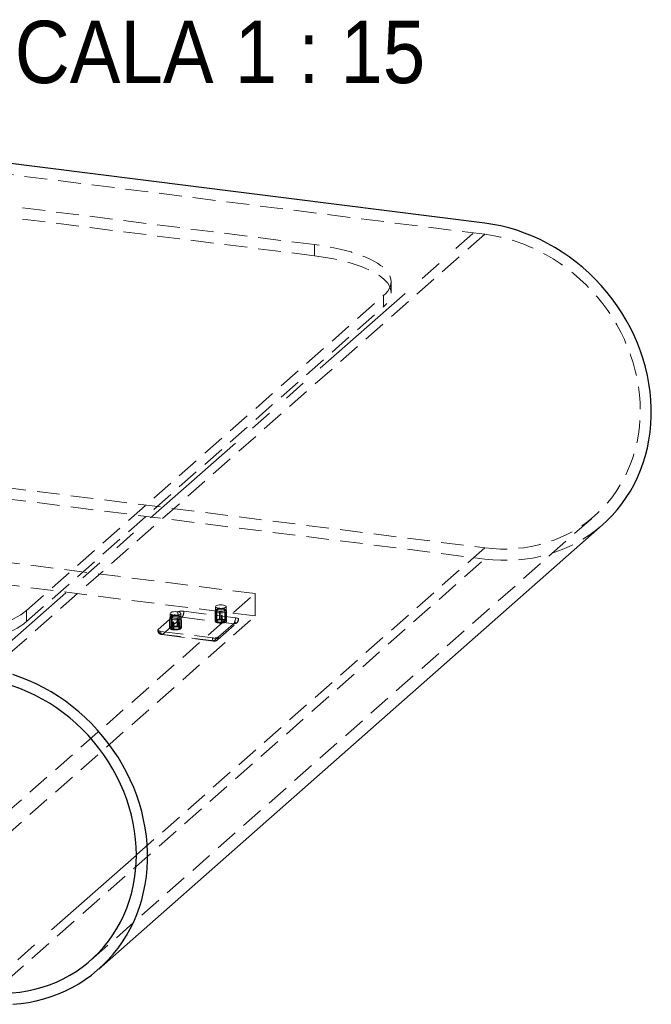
# Model space of a CAD drawing. Header units: millimetres. Extents: x 50 to 4150, y 50 to 2920.
# Tile 6 of 7: x 3346 to 3701, y 664 to 1216. Entities that reach past the tile are written whole.
import ezdxf

# ---------------------------------------------------------------- set-up
doc = ezdxf.new("R2010")
doc.units = ezdxf.units.MM
doc.header["$LTSCALE"] = 10
doc.linetypes.add('HIDDEN', pattern=[1.905, 1.27, -0.635])
doc.linetypes.add('PHANTOM', pattern=[12.7, 6.35, -1.27, 1.27, -1.27, 1.27, -1.27])
doc.layers.add('ANNOTAZIONI', color=8, linetype='Continuous')
doc.styles.add('SLDTEXTSTYLE1', font='GOTHIC.TTF', dxfattribs={"width": 0.913})

msp = doc.modelspace()

# ---------------------------------------------------------------- linework, layer by layer
at = {"color": 7, "linetype": 'Continuous', "lineweight": 25}
for p, q in [((3607.42, 1102.12), (2921.45, 1188.55)), ((3390.72, 683.4), (3673.56, 932.84))]:
    msp.add_line(p, q, dxfattribs=at)
at = {"color": 7, "linetype": 'HIDDEN', "lineweight": 18}
for p, q in [((3607.42, 1095.84), (2921.45, 1182.26)), ((3511.79, 1090.07), (2981.72, 1156.85)), ((3511.79, 1083.78), (2981.72, 1150.56)), ((3607.42, 1095.84), (3324.58, 846.39)), ((3511.79, 1090.07), (3511.79, 1083.78)), ((3554.89, 1062.99), (3554.89, 1069.28)), ((3350.23, 884.73), (3550.58, 1061.42)), ((3550.58, 1055.14), (3550.58, 1061.42)), ((3350.23, 878.45), (3550.58, 1055.14)), ((2921.45, 1006.27), (3607.42, 919.85)), ((2921.45, 999.98), (3607.42, 913.56)), ((3478.52, 894.16), (2979.63, 957.02)), ((3478.52, 881.59), (2979.63, 944.45)), ((3386.31, 688.4), (3669.15, 937.84)), ((3607.42, 919.85), (3411.88, 747.4)), ((3324.58, 664.12), (3607.42, 913.56)), ((3266.39, 707.08), (3478.52, 894.16)), ((3478.52, 894.16), (3478.52, 881.59)), ((3350.23, 884.73), (3350.23, 878.45)), ((3456.07, 884.35), (3456.07, 878.7)), ((3456.27, 886.87), (3456.27, 878.7)), ((3457.07, 884.98), (3457.07, 878.7)), ((3461.47, 878.7), (3461.47, 884.98)), ((3462.27, 878.7), (3462.27, 886.87)), ((3462.47, 878.7), (3462.47, 884.35)), ((3266.39, 694.51), (3478.52, 881.59)), ((3424.04, 874.09), (3435, 883.75)), ((3426.53, 871.26), (3437.49, 880.92)), ((3430.4, 878.9), (3430.4, 874.68)), ((3430.55, 880.51), (3430.55, 874.86)), ((3430.57, 878.96), (3430.57, 874.75)), ((3430.63, 874.62), (3430.63, 878.83)), ((3430.75, 883.03), (3430.75, 874.86)), ((3431.53, 879.89), (3431.53, 875.68)), ((3431.55, 881.14), (3431.55, 874.86)), ((3431.58, 875.64), (3431.58, 879.85)), ((3431.89, 879.93), (3431.89, 875.72)), ((3434.7, 875.88), (3434.7, 880.09)), ((3435.07, 880.04), (3435.07, 875.83)), ((3435.08, 875.85), (3435.08, 880.07)), ((3435.95, 874.86), (3435.95, 881.14)), ((3436.75, 874.86), (3436.75, 883.03)), ((3436.87, 875.09), (3436.87, 879.31)), ((3436.94, 879.17), (3436.94, 874.96)), ((3436.95, 874.86), (3436.95, 880.51)), ((3437.11, 875.03), (3437.11, 879.24)), ((3437.49, 880.92), (3466.49, 877.27)), ((3438.44, 884.27), (3467.43, 880.61)), ((3456.08, 883.29), (3456.08, 879.07)), ((3456.22, 879.01), (3456.22, 883.22)), ((3456.36, 883.35), (3456.36, 879.14)), ((3456.6, 882.23), (3456.6, 878.02)), ((3456.68, 882.29), (3456.68, 878.07)), ((3456.93, 877.97), (3456.93, 882.18)), ((3458.03, 869.8), (3468.99, 879.47)), ((3458.56, 883.96), (3458.56, 879.75)), ((3458.56, 879.74), (3458.56, 883.95)), ((3458.95, 883.97), (3458.95, 879.76)), ((3459.59, 881.85), (3459.59, 877.64)), ((3459.99, 877.66), (3459.99, 881.87)), ((3459.99, 877.64), (3459.99, 881.86)), ((3461.62, 879.42), (3461.62, 883.63)), ((3461.87, 883.53), (3461.87, 879.32)), ((3461.95, 879.37), (3461.95, 883.58)), ((3462.19, 882.47), (3462.19, 878.26)), ((3462.33, 878.38), (3462.33, 882.59)), ((3462.47, 878.32), (3462.47, 882.53)), ((3432.42, 878.07), (3432.42, 873.86)), ((3432.44, 878.1), (3432.44, 873.88)), ((3432.81, 873.84), (3432.81, 878.05)), ((3435.62, 878.2), (3435.62, 873.99)), ((3435.93, 874.08), (3435.93, 878.29)), ((3435.98, 874.03), (3435.98, 878.24)), ((3457.3, 868.12), (3468.26, 877.78)), ((3425.59, 872.94), (3454.59, 869.29)), ((3426.2, 871.13), (3455.2, 867.47)), ((3455.53, 867.6), (3426.53, 871.26)), ((3458.03, 869.8), (3455.53, 867.6))]:
    msp.add_line(p, q, dxfattribs=at)
at = {"color": 8, "linetype": 'PHANTOM', "lineweight": 18}
for p, q in [((3324.58, 852.68), (3607.42, 1102.12)), ((3411.88, 747.4), (3324.58, 670.4))]:
    msp.add_line(p, q, dxfattribs=at)
at = {"color": 7, "linetype": 'Continuous', "lineweight": 25, "flags": 128}
for points in [[(3673.56, 932.84), (3675.92, 935), (3678.91, 938.04), (3681.75, 941.23), (3684.4, 944.58), (3686.88, 948.08), (3689.17, 951.72), (3691.27, 955.49), (3693.18, 959.38), (3694.88, 963.39), (3696.38, 967.5), (3697.68, 971.7), (3698.76, 975.99), (3699.63, 980.35), (3700.28, 984.78), (3700.72, 989.26), (3700.93, 993.78), (3700.93, 998.34), (3700.72, 1002.92), (3700.28, 1007.51), (3699.63, 1012.1), (3698.76, 1016.68), (3697.68, 1021.24), (3696.38, 1025.77), (3694.88, 1030.25), (3693.18, 1034.69), (3691.27, 1039.06), (3689.17, 1043.36), (3686.88, 1047.58), (3684.4, 1051.7), (3681.75, 1055.72), (3678.91, 1059.63), (3675.92, 1063.42), (3672.76, 1067.08), (3669.45, 1070.6), (3665.99, 1073.97), (3662.4, 1077.19), (3658.68, 1080.25), (3654.84, 1083.13), (3650.89, 1085.85), (3646.84, 1088.38), (3642.69, 1090.72), (3638.47, 1092.87), (3634.17, 1094.82), (3629.81, 1096.56), (3625.39, 1098.1), (3620.94, 1099.43), (3616.45, 1100.54), (3611.94, 1101.44), (3607.42, 1102.12)], [(3342.55, 663.61), (3346.96, 664.04), (3351.32, 664.68), (3355.62, 665.55), (3359.85, 666.63), (3364, 667.93), (3368.05, 669.44), (3372, 671.16), (3375.84, 673.08), (3379.56, 675.19), (3383.15, 677.51), (3386.61, 680.01), (3389.92, 682.7), (3393.07, 685.56), (3396.07, 688.59), (3398.9, 691.79), (3401.56, 695.14), (3404.04, 698.64), (3406.33, 702.28), (3408.43, 706.05), (3410.33, 709.94), (3412.04, 713.95), (3413.54, 718.05), (3414.83, 722.26), (3415.91, 726.55), (3416.78, 730.91), (3417.44, 735.33), (3417.87, 739.81), (3418.09, 744.34), (3418.09, 748.89), (3417.87, 753.47), (3417.44, 758.06), (3416.78, 762.65), (3415.91, 767.23), (3414.83, 771.79), (3413.54, 776.32), (3412.04, 780.81), (3410.33, 785.24), (3408.43, 789.62), (3406.33, 793.92), (3404.04, 798.13), (3401.56, 802.26), (3398.9, 806.28), (3396.07, 810.19), (3393.07, 813.97), (3389.92, 817.63), (3386.61, 821.15), (3383.15, 824.53), (3379.56, 827.74), (3375.84, 830.8), (3372, 833.69), (3368.05, 836.4), (3364, 838.93), (3359.85, 841.27), (3355.62, 843.42), (3351.32, 845.37), (3346.96, 847.12), (3342.55, 848.66)], [(3342.15, 669.99), (3346.46, 670.45), (3350.71, 671.14), (3354.9, 672.06), (3359.01, 673.2), (3363.03, 674.55), (3366.95, 676.12), (3370.76, 677.9), (3374.45, 679.89), (3378.02, 682.08), (3381.44, 684.46), (3384.73, 687.04), (3387.85, 689.8), (3390.82, 692.73), (3393.62, 695.84), (3396.23, 699.1), (3398.67, 702.52), (3400.91, 706.08), (3402.96, 709.77), (3404.81, 713.59), (3406.45, 717.52), (3407.88, 721.56), (3409.09, 725.69), (3410.09, 729.91), (3410.88, 734.2), (3411.43, 738.55), (3411.77, 742.95), (3411.88, 747.4), (3411.77, 751.87), (3411.43, 756.36), (3410.88, 760.85), (3410.09, 765.34), (3409.09, 769.8), (3407.88, 774.24), (3406.45, 778.64), (3404.81, 782.99), (3402.96, 787.27), (3400.91, 791.48), (3398.67, 795.61), (3396.23, 799.64), (3393.62, 803.56), (3390.82, 807.37), (3387.85, 811.05), (3384.73, 814.6), (3381.44, 818), (3378.02, 821.25), (3374.45, 824.34), (3370.76, 827.26), (3366.95, 830), (3363.03, 832.56), (3359.01, 834.92), (3354.9, 837.09), (3350.71, 839.06), (3346.46, 840.83), (3342.15, 842.38)]]:
    msp.add_lwpolyline(points, dxfattribs=at)
at = {"color": 7, "linetype": 'HIDDEN', "lineweight": 18, "flags": 128}
for points in [[(3607.42, 919.85), (3611.84, 919.4), (3616.25, 919.18), (3620.64, 919.19), (3624.99, 919.43), (3629.3, 919.9), (3633.56, 920.59), (3637.74, 921.5), (3641.85, 922.64), (3645.87, 923.99), (3649.79, 925.56), (3653.6, 927.35), (3657.29, 929.33), (3660.86, 931.52), (3664.29, 933.91), (3667.57, 936.48), (3670.7, 939.24), (3673.66, 942.18), (3676.46, 945.28), (3679.08, 948.54), (3681.51, 951.96), (3683.75, 955.52), (3685.8, 959.21), (3687.65, 963.03), (3689.29, 966.96), (3690.72, 971), (3691.94, 975.14), (3692.94, 979.35), (3693.72, 983.64), (3694.28, 988), (3694.61, 992.4), (3694.72, 996.84), (3694.61, 1001.31), (3694.28, 1005.8), (3693.72, 1010.29), (3692.94, 1014.78), (3691.94, 1019.25), (3690.72, 1023.69), (3689.29, 1028.09), (3687.65, 1032.43), (3685.8, 1036.72), (3683.75, 1040.93), (3681.51, 1045.05), (3679.08, 1049.08), (3676.46, 1053.01), (3673.66, 1056.81), (3670.7, 1060.49), (3667.57, 1064.04), (3664.29, 1067.44), (3660.86, 1070.69), (3657.29, 1073.78), (3653.6, 1076.7), (3649.79, 1079.44), (3645.87, 1082), (3641.85, 1084.37), (3637.74, 1086.54), (3633.56, 1088.51), (3629.3, 1090.27), (3624.99, 1091.82), (3620.64, 1093.16), (3616.25, 1094.27), (3611.84, 1095.17), (3607.42, 1095.84)], [(3550.58, 1061.42), (3551.89, 1062.69), (3552.97, 1063.99), (3553.81, 1065.3), (3554.41, 1066.63), (3554.77, 1067.96), (3554.89, 1069.3), (3554.76, 1070.65), (3554.39, 1071.98), (3553.78, 1073.31), (3552.93, 1074.62), (3551.85, 1075.92), (3550.53, 1077.18), (3548.98, 1078.42), (3547.22, 1079.63), (3545.23, 1080.8), (3543.04, 1081.92), (3540.65, 1083), (3538.07, 1084.03), (3535.31, 1085.01), (3532.37, 1085.93), (3529.28, 1086.79), (3526.03, 1087.58), (3522.65, 1088.31), (3519.14, 1088.97), (3515.51, 1089.55), (3511.79, 1090.07)], [(3511.79, 1083.78), (3515.51, 1083.27), (3519.14, 1082.68), (3522.65, 1082.02), (3526.03, 1081.3), (3529.28, 1080.5), (3532.37, 1079.64), (3535.31, 1078.73), (3538.07, 1077.75), (3540.65, 1076.72), (3543.04, 1075.64), (3545.23, 1074.51), (3547.22, 1073.34), (3548.98, 1072.14), (3550.53, 1070.9), (3551.85, 1069.63), (3552.93, 1068.34), (3553.78, 1067.02), (3554.39, 1065.7), (3554.76, 1064.36), (3554.89, 1063.02), (3554.77, 1061.68), (3554.41, 1060.34), (3553.81, 1059.01), (3552.97, 1057.7), (3551.89, 1056.41), (3550.58, 1055.14)], [(3607.42, 913.56), (3611.94, 913.1), (3616.45, 912.86), (3620.94, 912.85), (3625.39, 913.05), (3629.81, 913.48), (3634.17, 914.13), (3638.47, 914.99), (3642.69, 916.08), (3646.84, 917.37), (3650.89, 918.88), (3654.84, 920.6), (3658.68, 922.52), (3662.4, 924.64), (3665.99, 926.95), (3669.45, 929.46), (3672.76, 932.14), (3673.56, 932.84)], [(3264.3, 871.8), (3268.11, 871.37), (3271.99, 871.01), (3275.93, 870.73), (3279.91, 870.53), (3283.92, 870.41), (3287.95, 870.37), (3291.97, 870.41), (3295.98, 870.53), (3299.96, 870.74), (3303.9, 871.02), (3307.78, 871.38), (3311.58, 871.82), (3315.3, 872.34), (3318.92, 872.93), (3322.43, 873.59), (3325.81, 874.32), (3329.05, 875.11), (3332.14, 875.97), (3335.07, 876.89), (3337.82, 877.87), (3340.4, 878.91), (3342.78, 879.99), (3344.96, 881.12), (3346.94, 882.29), (3348.7, 883.49), (3350.23, 884.73)], [(3462.27, 883.98), (3461.85, 883.72), (3461.24, 883.51), (3460.49, 883.37), (3459.65, 883.29), (3458.77, 883.3), (3457.94, 883.38), (3457.2, 883.54), (3456.62, 883.76), (3456.24, 884.02), (3456.08, 884.3), (3456.15, 884.59), (3456.46, 884.86), (3456.98, 885.1), (3457.67, 885.28), (3458.47, 885.39), (3459.34, 885.42), (3460.2, 885.38), (3460.99, 885.25), (3461.65, 885.07), (3462.14, 884.83), (3462.42, 884.55), (3462.46, 884.26), (3462.27, 883.98)], [(3462.45, 884.35), (3462.43, 884.63), (3462.24, 884.99), (3461.95, 885.26), (3461.5, 885.5), (3460.83, 885.71), (3460.07, 885.83), (3459.29, 885.87), (3458.5, 885.83), (3457.76, 885.72), (3457.11, 885.53), (3456.55, 885.22), (3456.25, 884.92), (3456.09, 884.53), (3456.1, 884.35)], [(3456.47, 887.22), (3456.88, 887.47), (3457.49, 887.67), (3458.24, 887.81), (3459.07, 887.87), (3459.92, 887.84), (3460.72, 887.74), (3461.4, 887.57), (3461.91, 887.34), (3462.21, 887.08), (3462.26, 886.79), (3462.08, 886.51), (3461.67, 886.27), (3461.06, 886.07), (3460.31, 885.93), (3459.47, 885.87), (3458.62, 885.89), (3457.82, 885.99), (3457.14, 886.16), (3456.63, 886.39), (3456.34, 886.66), (3456.28, 886.94), (3456.47, 887.22)], [(3461.64, 884.68), (3461.8, 884.94), (3461.72, 885.21), (3461.39, 885.45), (3460.86, 885.64), (3460.17, 885.77), (3459.39, 885.83), (3458.61, 885.8), (3457.88, 885.69), (3457.3, 885.51), (3456.9, 885.28), (3456.74, 885.02), (3456.83, 884.76), (3457.16, 884.52), (3457.69, 884.32), (3458.38, 884.19), (3459.15, 884.14), (3459.94, 884.17), (3460.66, 884.28), (3461.25, 884.45), (3461.64, 884.68)], [(3460.05, 885.67), (3459.34, 885.72), (3458.62, 885.68), (3457.98, 885.57), (3457.47, 885.4), (3457.16, 885.18), (3457.08, 884.94), (3457.23, 884.71), (3457.61, 884.5), (3458.17, 884.35), (3458.84, 884.26), (3459.57, 884.26), (3460.26, 884.33), (3460.85, 884.47), (3461.26, 884.67), (3461.46, 884.9), (3461.42, 885.14), (3461.15, 885.36), (3460.68, 885.55), (3460.05, 885.67)], [(3430.63, 878.83), (3430.55, 878.83), (3430.48, 878.84), (3430.43, 878.86), (3430.4, 878.89), (3430.4, 878.91), (3430.43, 878.94), (3430.49, 878.95), (3430.57, 878.96)], [(3436.75, 880.14), (3436.33, 879.88), (3435.72, 879.67), (3434.97, 879.53), (3434.13, 879.45), (3433.25, 879.46), (3432.42, 879.54), (3431.68, 879.7), (3431.1, 879.92), (3430.72, 880.18), (3430.56, 880.46), (3430.63, 880.75), (3430.94, 881.02), (3431.46, 881.26), (3432.15, 881.44), (3432.95, 881.55), (3433.82, 881.58), (3434.68, 881.54), (3435.47, 881.41), (3436.13, 881.23), (3436.62, 880.99), (3436.9, 880.71), (3436.94, 880.42), (3436.75, 880.14)], [(3436.93, 880.51), (3436.91, 880.79), (3436.72, 881.15), (3436.43, 881.42), (3435.98, 881.66), (3435.31, 881.87), (3434.55, 881.99), (3433.76, 882.03), (3432.98, 881.99), (3432.24, 881.88), (3431.59, 881.69), (3431.03, 881.38), (3430.73, 881.08), (3430.57, 880.69), (3430.58, 880.51)], [(3430.57, 878.96), (3430.57, 879.02), (3430.57, 879.07), (3430.58, 879.09), (3430.59, 879.09), (3430.6, 879.08)], [(3430.95, 883.38), (3431.36, 883.63), (3431.97, 883.83), (3432.72, 883.97), (3433.55, 884.03), (3434.4, 884), (3435.2, 883.9), (3435.88, 883.73), (3436.39, 883.5), (3436.69, 883.24), (3436.74, 882.95), (3436.56, 882.67), (3436.15, 882.43), (3435.54, 882.23), (3434.79, 882.09), (3433.95, 882.03), (3433.1, 882.05), (3432.3, 882.15), (3431.62, 882.32), (3431.11, 882.55), (3430.82, 882.82), (3430.76, 883.1), (3430.95, 883.38)], [(3436.12, 880.84), (3436.28, 881.1), (3436.2, 881.37), (3435.87, 881.61), (3435.34, 881.8), (3434.65, 881.93), (3433.87, 881.99), (3433.08, 881.96), (3432.36, 881.85), (3431.78, 881.67), (3431.38, 881.44), (3431.22, 881.18), (3431.31, 880.92), (3431.64, 880.68), (3432.17, 880.48), (3432.86, 880.35), (3433.63, 880.3), (3434.42, 880.33), (3435.14, 880.44), (3435.73, 880.61), (3436.12, 880.84)], [(3431.58, 879.85), (3431.54, 879.87), (3431.53, 879.9), (3431.55, 879.92), (3431.6, 879.95), (3431.67, 879.96), (3431.75, 879.96), (3431.83, 879.95), (3431.89, 879.93)], [(3434.53, 881.83), (3433.82, 881.88), (3433.1, 881.84), (3432.46, 881.73), (3431.95, 881.56), (3431.64, 881.34), (3431.56, 881.1), (3431.71, 880.87), (3432.09, 880.66), (3432.65, 880.51), (3433.32, 880.42), (3434.05, 880.42), (3434.74, 880.49), (3435.33, 880.63), (3435.74, 880.83), (3435.94, 881.06), (3435.9, 881.3), (3435.63, 881.52), (3435.16, 881.71), (3434.53, 881.83)], [(3434.7, 880.09), (3434.74, 880.11), (3434.8, 880.13), (3434.88, 880.13), (3434.96, 880.13), (3435.02, 880.11), (3435.07, 880.09), (3435.08, 880.07), (3435.07, 880.04)], [(3436.91, 879.43), (3436.9, 879.44), (3436.89, 879.43), (3436.88, 879.4), (3436.87, 879.35), (3436.87, 879.31)], [(3436.87, 879.31), (3436.95, 879.31), (3437.03, 879.3), (3437.08, 879.28), (3437.11, 879.25), (3437.11, 879.22), (3437.07, 879.2), (3437.01, 879.18), (3436.94, 879.17)], [(3456.22, 883.22), (3456.15, 883.24), (3456.1, 883.26), (3456.08, 883.28), (3456.09, 883.31), (3456.14, 883.33), (3456.2, 883.35), (3456.28, 883.35), (3456.36, 883.35)], [(3456.22, 879.01), (3456.15, 879.02), (3456.1, 879.05), (3456.08, 879.07), (3456.09, 879.1), (3456.14, 879.12), (3456.2, 879.14), (3456.28, 879.14), (3456.36, 879.14)], [(3456.22, 879.01), (3456.13, 878.89), (3456.08, 878.77), (3456.08, 878.65), (3456.12, 878.52), (3456.2, 878.41), (3456.32, 878.29), (3456.48, 878.18), (3456.68, 878.07)], [(3456.36, 883.35), (3456.35, 883.41), (3456.34, 883.45), (3456.32, 883.48), (3456.3, 883.48), (3456.28, 883.47)], [(3456.47, 879.05), (3456.88, 879.3), (3457.49, 879.5), (3458.24, 879.64), (3459.07, 879.69), (3459.92, 879.67), (3460.72, 879.57), (3461.4, 879.4), (3461.91, 879.17), (3462.21, 878.91), (3462.26, 878.62), (3462.08, 878.34), (3461.67, 878.09), (3461.06, 877.89), (3460.31, 877.76), (3459.47, 877.7), (3458.62, 877.72), (3457.82, 877.82), (3457.14, 877.99), (3456.63, 878.22), (3456.34, 878.49), (3456.28, 878.77), (3456.47, 879.05)], [(3456.93, 882.18), (3456.86, 882.17), (3456.78, 882.17), (3456.7, 882.17), (3456.64, 882.19), (3456.6, 882.21), (3456.6, 882.24), (3456.62, 882.27), (3456.68, 882.29)], [(3456.68, 882.29), (3456.68, 882.35), (3456.7, 882.39), (3456.73, 882.42), (3456.77, 882.43), (3456.8, 882.42)], [(3461.33, 878.44), (3460.97, 878.23), (3460.42, 878.07), (3459.75, 877.98), (3459.02, 877.97), (3458.33, 878.04), (3457.73, 878.17), (3457.31, 878.37), (3457.09, 878.6), (3457.12, 878.84), (3457.37, 879.07), (3457.83, 879.25), (3458.45, 879.38), (3459.16, 879.43), (3459.88, 879.4), (3460.53, 879.3), (3461.05, 879.13), (3461.38, 878.91), (3461.47, 878.67), (3461.33, 878.44)], [(3458.56, 883.95), (3458.56, 883.97), (3458.59, 884), (3458.65, 884.02), (3458.72, 884.03), (3458.8, 884.03), (3458.88, 884.01), (3458.93, 883.99), (3458.95, 883.97)], [(3458.56, 879.74), (3458.56, 879.76), (3458.59, 879.79), (3458.65, 879.81), (3458.72, 879.82), (3458.8, 879.81), (3458.88, 879.8), (3458.93, 879.78), (3458.95, 879.76)], [(3459.99, 881.87), (3459.99, 881.84), (3459.95, 881.82), (3459.9, 881.8), (3459.82, 881.79), (3459.74, 881.79), (3459.67, 881.8), (3459.62, 881.82), (3459.59, 881.85)], [(3461.75, 883.77), (3461.71, 883.78), (3461.67, 883.76), (3461.64, 883.73), (3461.62, 883.67), (3461.62, 883.63)], [(3461.62, 883.63), (3461.69, 883.65), (3461.77, 883.65), (3461.84, 883.64), (3461.9, 883.63), (3461.94, 883.6), (3461.95, 883.58), (3461.92, 883.55), (3461.87, 883.53)], [(3461.87, 879.32), (3461.92, 879.34), (3461.95, 879.37), (3461.94, 879.39), (3461.9, 879.41), (3461.84, 879.43), (3461.77, 879.44), (3461.69, 879.44), (3461.62, 879.42)], [(3462.33, 878.38), (3462.42, 878.5), (3462.47, 878.62), (3462.47, 878.75), (3462.43, 878.87), (3462.35, 878.99), (3462.23, 879.11), (3462.07, 879.22), (3461.87, 879.32)], [(3462.33, 882.59), (3462.4, 882.58), (3462.45, 882.56), (3462.47, 882.53), (3462.45, 882.51), (3462.41, 882.49), (3462.35, 882.47), (3462.27, 882.46), (3462.19, 882.47)], [(3462.27, 882.72), (3462.29, 882.73), (3462.31, 882.72), (3462.32, 882.68), (3462.33, 882.63), (3462.33, 882.59)], [(3468.99, 879.47), (3469.12, 879.64), (3469.16, 879.81), (3469.09, 879.98), (3468.92, 880.15), (3468.66, 880.3), (3468.32, 880.43), (3467.9, 880.54), (3467.43, 880.61)], [(3350.23, 878.45), (3348.7, 877.21), (3346.94, 876), (3344.96, 874.83), (3342.78, 873.7), (3340.4, 872.62), (3337.82, 871.59), (3335.07, 870.61), (3332.14, 869.69), (3329.05, 868.83), (3325.81, 868.03), (3322.43, 867.3), (3318.92, 866.64), (3315.3, 866.05), (3311.58, 865.54), (3307.78, 865.1), (3303.9, 864.73), (3299.96, 864.45), (3295.98, 864.25), (3291.97, 864.13), (3287.95, 864.08), (3283.92, 864.12), (3279.91, 864.24), (3275.93, 864.44), (3271.99, 864.72), (3268.11, 865.08), (3264.3, 865.52)], [(3424.04, 874.09), (3423.9, 873.92), (3423.87, 873.74), (3423.94, 873.57), (3424.1, 873.41), (3424.36, 873.25), (3424.71, 873.12), (3425.12, 873.02), (3425.59, 872.94)], [(3430.57, 874.75), (3430.49, 874.74), (3430.43, 874.72), (3430.4, 874.7), (3430.4, 874.67), (3430.43, 874.65), (3430.48, 874.63), (3430.55, 874.62), (3430.63, 874.62)], [(3431.58, 875.64), (3431.32, 875.55), (3431.1, 875.45), (3430.91, 875.35), (3430.76, 875.23), (3430.65, 875.12), (3430.58, 875), (3430.55, 874.87), (3430.57, 874.75)], [(3430.95, 875.21), (3431.36, 875.46), (3431.97, 875.66), (3432.72, 875.8), (3433.55, 875.85), (3434.4, 875.83), (3435.2, 875.73), (3435.88, 875.56), (3436.39, 875.33), (3436.69, 875.07), (3436.74, 874.78), (3436.56, 874.5), (3436.15, 874.25), (3435.54, 874.05), (3434.79, 873.92), (3433.95, 873.86), (3433.1, 873.88), (3432.3, 873.98), (3431.62, 874.15), (3431.11, 874.38), (3430.82, 874.65), (3430.76, 874.93), (3430.95, 875.21)], [(3431.89, 875.72), (3431.83, 875.74), (3431.75, 875.75), (3431.67, 875.75), (3431.6, 875.73), (3431.55, 875.71), (3431.53, 875.69), (3431.54, 875.66), (3431.58, 875.64)], [(3435.81, 874.6), (3435.45, 874.39), (3434.9, 874.23), (3434.23, 874.14), (3433.5, 874.13), (3432.81, 874.19), (3432.21, 874.33), (3431.79, 874.53), (3431.57, 874.76), (3431.6, 875), (3431.85, 875.23), (3432.31, 875.41), (3432.93, 875.54), (3433.64, 875.59), (3434.36, 875.56), (3435.01, 875.46), (3435.53, 875.29), (3435.85, 875.07), (3435.95, 874.83), (3435.81, 874.6)], [(3432.81, 878.05), (3432.77, 878.03), (3432.71, 878.01), (3432.63, 878), (3432.55, 878.01), (3432.48, 878.02), (3432.44, 878.04), (3432.42, 878.07), (3432.44, 878.1)], [(3432.44, 873.88), (3432.42, 873.86), (3432.44, 873.83), (3432.48, 873.81), (3432.55, 873.8), (3432.63, 873.79), (3432.71, 873.8), (3432.77, 873.81), (3432.81, 873.84)], [(3434.7, 875.88), (3434.74, 875.9), (3434.8, 875.92), (3434.88, 875.92), (3434.96, 875.92), (3435.02, 875.9), (3435.07, 875.88), (3435.08, 875.86), (3435.07, 875.83)], [(3435.93, 878.29), (3435.97, 878.26), (3435.98, 878.24), (3435.96, 878.21), (3435.91, 878.19), (3435.84, 878.18), (3435.76, 878.18), (3435.68, 878.18), (3435.62, 878.2)], [(3435.93, 874.08), (3435.97, 874.05), (3435.98, 874.03), (3435.96, 874), (3435.91, 873.98), (3435.84, 873.97), (3435.76, 873.97), (3435.68, 873.97), (3435.62, 873.99)], [(3435.78, 878.43), (3435.83, 878.43), (3435.87, 878.42), (3435.91, 878.38), (3435.93, 878.33), (3435.93, 878.29)], [(3435.93, 874.08), (3436.19, 874.16), (3436.41, 874.26), (3436.6, 874.37), (3436.75, 874.48), (3436.86, 874.6), (3436.93, 874.72), (3436.95, 874.84), (3436.94, 874.96)], [(3436.87, 875.09), (3436.95, 875.09), (3437.03, 875.08), (3437.08, 875.06), (3437.11, 875.04), (3437.11, 875.01), (3437.07, 874.99), (3437.01, 874.97), (3436.94, 874.96)], [(3456.93, 877.97), (3456.86, 877.96), (3456.78, 877.96), (3456.7, 877.96), (3456.64, 877.98), (3456.6, 878), (3456.6, 878.03), (3456.62, 878.05), (3456.68, 878.07)], [(3459.59, 877.64), (3459.62, 877.61), (3459.67, 877.59), (3459.74, 877.58), (3459.82, 877.58), (3459.9, 877.59), (3459.95, 877.61), (3459.99, 877.63), (3459.99, 877.66)], [(3462.19, 878.26), (3462.27, 878.25), (3462.35, 878.26), (3462.41, 878.27), (3462.45, 878.3), (3462.47, 878.32), (3462.45, 878.35), (3462.4, 878.37), (3462.33, 878.38)], [(3425.59, 872.94), (3425.61, 872.46), (3425.66, 872.04), (3425.75, 871.68), (3425.87, 871.41), (3426.01, 871.22), (3426.17, 871.13), (3426.35, 871.14), (3426.53, 871.26)], [(3454.59, 869.29), (3454.61, 868.81), (3454.66, 868.39), (3454.75, 868.03), (3454.87, 867.75), (3455.01, 867.57), (3455.17, 867.48), (3455.35, 867.49), (3455.53, 867.6)]]:
    msp.add_lwpolyline(points, dxfattribs=at)
at = {"color": 7, "linetype": 'HIDDEN', "lineweight": 18}
for centre, radius, start, end in [((3437.46, 879.11), 5.25, 79.2261, 117.8883), ((3430.6, 878.9), 0.2, 93.002, 180), ((3429.87, 878.85), 0.76, 358.8739, 18.3459), ((3431.73, 879.89), 0.2, 67.1189, 180), ((3431.82, 879.86), 0.242, 112.1414, 181.9144), ((3431.75, 879.95), 0.132, 351.5933, 102.3991), ((3434.86, 880.09), 0.166, 81.9932, 180.8574), ((3434.88, 880.07), 0.2, 0, 133.3251), ((3434.85, 880.04), 0.217, 0.1632, 81.4374), ((3437.91, 883.8), 2.91, 181.0587, 261.7605), ((3436.91, 879.24), 0.2, 0, 93.3348), ((3436.16, 879.22), 0.775, 356.3482, 15.3646), ((3433.2, 883.94), 5.25, 324.9309, 3.5931), ((3456.28, 883.29), 0.2, 82.5198, 180), ((3456.63, 883.25), 0.419, 147.4881, 183.6169), ((3458.64, 875.1), 4.64, 91.0068, 119.5094), ((3456.8, 882.23), 0.2, 104.8164, 180), ((3456.66, 882.19), 0.268, 358.2755, 59.3802), ((3458.76, 883.96), 0.2, 21.8644, 180), ((3458.77, 883.94), 0.206, 92.6733, 178.8), ((3458.77, 883.97), 0.184, 1.1835, 94.3977), ((3459.35, 872.18), 7.59, 72.6281, 93.0104), ((3459.8, 881.84), 0.206, 92.059, 177.646), ((3459.81, 881.87), 0.179, 0.6805, 95.6355), ((3459.79, 881.86), 0.2, 0, 29.5763), ((3461.75, 883.58), 0.2, 0, 105.7159), ((3461.62, 883.55), 0.255, 354.804, 58.7203), ((3462.55, 882.5), 0.365, 141.9938, 183.9885), ((3462.27, 882.53), 0.2, 0, 83.0325), ((3462.2, 880.29), 5.25, 324.9309, 3.5931), ((3466.82, 879.42), 2.17, 261.3986, 1.4206), ((3466.49, 879.78), 2.67, 311.4096, 0), ((3426.53, 873.77), 2.67, 180, 262.8192), ((3426.95, 874.14), 2.91, 181.0587, 261.7605), ((3432.55, 876.75), 2.87, 228.0035, 267.6721), ((3433.76, 867.17), 8.76, 83.8799, 102.3656), ((3432.62, 878.07), 0.2, 129.576, 180), ((3432.6, 878.1), 0.161, 81.3116, 181.5397), ((3432.59, 878.04), 0.217, 1.362, 82.6265), ((3433.74, 882.55), 8.76, 263.8799, 282.3656), ((3434.95, 872.96), 2.87, 48.0035, 87.6721), ((3435.86, 878.21), 0.238, 109.3777, 181.2256), ((3435.78, 878.24), 0.2, 0, 68.2064), ((3459.19, 885.21), 7.59, 252.6281, 273.0104), ((3459.9, 882.3), 4.64, 271.0068, 299.5094), ((3455.57, 874.44), 5.25, 259.2261, 297.8883), ((3455.53, 870.12), 2.67, 262.8192, 311.4096), ((3455.86, 869.75), 2.17, 261.3986, 1.4206)]:
    msp.add_arc(centre, radius, start, end, dxfattribs=at)

# ---------------------------------------------------------------- texts
at = {"layer": 'ANNOTAZIONI', "insert": (3444.53, 1215.7), "char_height": 35, "attachment_point": 2, "style": 'SLDTEXTSTYLE1'}
msp.add_mtext('SCALA 1 : 15', dxfattribs=at)

doc.saveas('drawing.dxf')
